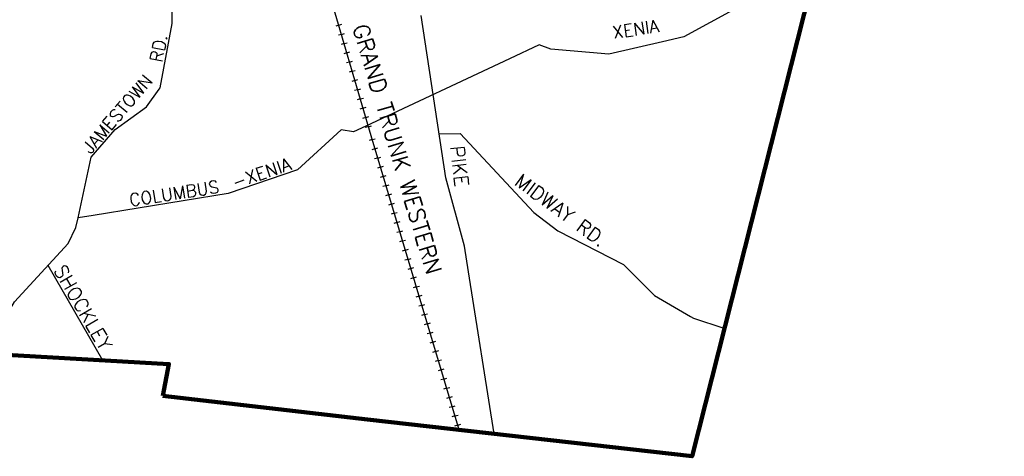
# Model space of a CAD drawing. Header units: feet. Extents: x 1615653 to 1618118, y 708897 to 711917.
# Tile 44 of 183: x 1618096.54 to 1618111.88, y 710501.5 to 710508.31. Entities that reach past the tile are written whole.
import ezdxf

# ---------------------------------------------------------------- set-up
doc = ezdxf.new("R2010")
doc.units = ezdxf.units.FT
doc.header["$LTSCALE"] = 20
doc.header["$MEASUREMENT"] = 0
for name, color, linetype in [('17_TRAIN_TRAKS', 254, 'Continuous'), ('35_INTERSTATE_ROADS', 130, 'Continuous'), ('36_MAJOR_ROADS', 130, 'Continuous'), ('37_MINOR_ROADS', 130, 'Continuous'), ('ROAD-TEXT', 2, 'Continuous')]:
    doc.layers.add(name, color=color, linetype=linetype)
doc.layers.add('30_COUNTY_BORDER', color=6, linetype='Continuous', lineweight=100)
doc.styles.add('ROMANS', font='romans')
doc.styles.get("Standard").update_dxf_attribs({"font": 'simplex.shx'})

msp = doc.modelspace()

# ---------------------------------------------------------------- linework, layer by layer
at = {"layer": '17_TRAIN_TRAKS', "linetype": 'Continuous'}
for points in [[(1618102.01279, 710506.49874), (1618101.3149, 710508.89601)], [(1618101.50966, 710508.22699), (1618101.46166, 710508.21302)], [(1618101.50966, 710508.22699), (1618101.55767, 710508.24097)], [(1618101.55159, 710508.08297), (1618101.50358, 710508.06899)], [(1618101.55159, 710508.08297), (1618101.5996, 710508.09695)], [(1618101.59352, 710507.93895), (1618101.54551, 710507.92497)], [(1618101.59352, 710507.93895), (1618101.64153, 710507.95292)], [(1618101.63545, 710507.79493), (1618101.58744, 710507.78095)], [(1618101.63545, 710507.79493), (1618101.68345, 710507.8089)], [(1618101.67737, 710507.65091), (1618101.62937, 710507.63693)], [(1618101.67737, 710507.65091), (1618101.72538, 710507.66488)], [(1618101.7193, 710507.50689), (1618101.67129, 710507.49291)], [(1618101.7193, 710507.50689), (1618101.76731, 710507.52086)], [(1618101.76123, 710507.36286), (1618101.71322, 710507.34889)], [(1618101.76123, 710507.36286), (1618101.80923, 710507.37684)], [(1618101.80316, 710507.21884), (1618101.75515, 710507.20487)], [(1618101.80316, 710507.21884), (1618101.85116, 710507.23282)], [(1618101.84508, 710507.07482), (1618101.79708, 710507.06085)], [(1618101.84508, 710507.07482), (1618101.89309, 710507.0888)], [(1618101.88701, 710506.9308), (1618101.839, 710506.91683)], [(1618101.88701, 710506.9308), (1618101.93502, 710506.94478)], [(1618101.92894, 710506.78678), (1618101.97694, 710506.80076)], [(1618101.92894, 710506.78678), (1618101.88093, 710506.7728)], [(1618101.97087, 710506.64276), (1618101.92286, 710506.62878)], [(1618101.97087, 710506.64276), (1618102.01887, 710506.65673)], [(1618103.38465, 710501.91409), (1618102.01279, 710506.49874)], [(1618102.03008, 710506.44097), (1618101.98218, 710506.42663)], [(1618102.03008, 710506.44097), (1618102.07798, 710506.4553)], [(1618102.07308, 710506.29726), (1618102.02518, 710506.28293)], [(1618102.07308, 710506.29726), (1618102.12098, 710506.31159)], [(1618102.11608, 710506.15356), (1618102.06818, 710506.13922)], [(1618102.11608, 710506.15356), (1618102.16398, 710506.16789)], [(1618102.15908, 710506.00985), (1618102.11118, 710505.99552)], [(1618102.15908, 710506.00985), (1618102.20698, 710506.02419)], [(1618102.20208, 710505.86615), (1618102.24998, 710505.88048)], [(1618102.20208, 710505.86615), (1618102.15418, 710505.85181)], [(1618102.24508, 710505.72244), (1618102.19718, 710505.70811)], [(1618102.24508, 710505.72244), (1618102.29298, 710505.73678)], [(1618102.28808, 710505.57874), (1618102.24018, 710505.56441)], [(1618102.28808, 710505.57874), (1618102.33598, 710505.59307)], [(1618102.33108, 710505.43503), (1618102.28318, 710505.4207)], [(1618102.33108, 710505.43503), (1618102.37898, 710505.44937)], [(1618102.37408, 710505.29133), (1618102.32618, 710505.277)], [(1618102.37408, 710505.29133), (1618102.42199, 710505.30566)], [(1618102.41708, 710505.14763), (1618102.36918, 710505.13329)], [(1618102.41708, 710505.14763), (1618102.46499, 710505.16196)], [(1618102.46009, 710505.00392), (1618102.41218, 710504.98959)], [(1618102.46009, 710505.00392), (1618102.50799, 710505.01826)], [(1618102.50309, 710504.86022), (1618102.45518, 710504.84588)], [(1618102.50309, 710504.86022), (1618102.55099, 710504.87455)], [(1618102.54609, 710504.71651), (1618102.49818, 710504.70218)], [(1618102.54609, 710504.71651), (1618102.59399, 710504.73085)], [(1618102.58909, 710504.57281), (1618102.54119, 710504.55847)], [(1618102.58909, 710504.57281), (1618102.63699, 710504.58714)], [(1618102.63209, 710504.4291), (1618102.58419, 710504.41477)], [(1618102.63209, 710504.4291), (1618102.67999, 710504.44344)], [(1618102.67509, 710504.2854), (1618102.62719, 710504.27107)], [(1618102.67509, 710504.2854), (1618102.72299, 710504.29973)], [(1618102.71809, 710504.1417), (1618102.67019, 710504.12736)], [(1618102.71809, 710504.1417), (1618102.76599, 710504.15603)], [(1618102.76109, 710503.99799), (1618102.71319, 710503.98366)], [(1618102.76109, 710503.99799), (1618102.80899, 710504.01232)], [(1618102.80409, 710503.85429), (1618102.75619, 710503.83995)], [(1618102.80409, 710503.85429), (1618102.85199, 710503.86862)], [(1618102.84709, 710503.71058), (1618102.79919, 710503.69625)], [(1618102.84709, 710503.71058), (1618102.89499, 710503.72492)], [(1618102.89009, 710503.56688), (1618102.93799, 710503.58121)], [(1618102.89009, 710503.56688), (1618102.84219, 710503.55254)], [(1618102.93309, 710503.42317), (1618102.88519, 710503.40884)], [(1618102.93309, 710503.42317), (1618102.98099, 710503.43751)], [(1618102.97609, 710503.27947), (1618102.92819, 710503.26514)], [(1618102.97609, 710503.27947), (1618103.02399, 710503.2938)], [(1618103.01909, 710503.13576), (1618102.97119, 710503.12143)], [(1618103.01909, 710503.13576), (1618103.06699, 710503.1501)], [(1618103.06209, 710502.99206), (1618103.01419, 710502.97773)], [(1618103.06209, 710502.99206), (1618103.10999, 710503.00639)], [(1618103.10509, 710502.84836), (1618103.05719, 710502.83402)], [(1618103.10509, 710502.84836), (1618103.15299, 710502.86269)], [(1618103.14809, 710502.70465), (1618103.10019, 710502.69032)], [(1618103.14809, 710502.70465), (1618103.196, 710502.71898)], [(1618103.19109, 710502.56095), (1618103.14319, 710502.54661)], [(1618103.19109, 710502.56095), (1618103.239, 710502.57528)], [(1618103.2341, 710502.41724), (1618103.18619, 710502.40291)], [(1618103.2341, 710502.41724), (1618103.282, 710502.43158)], [(1618103.2771, 710502.27354), (1618103.22919, 710502.2592)], [(1618103.2771, 710502.27354), (1618103.325, 710502.28787)], [(1618103.3201, 710502.12983), (1618103.27219, 710502.1155)], [(1618103.3201, 710502.12983), (1618103.368, 710502.14417)], [(1618103.3631, 710501.98613), (1618103.3152, 710501.9718)], [(1618103.3631, 710501.98613), (1618103.411, 710502.00046)]]:
    msp.add_lwpolyline(points, dxfattribs=at)
at = {"layer": '30_COUNTY_BORDER', "linetype": 'Continuous'}
for points in [[(1618111.88329, 710520.8998), (1618108.86924, 710508.82106), (1618107.01575, 710501.49935), (1618101.95762, 710502.0763)], [(1618098.76645, 710502.44256), (1618098.8626, 710502.93891), (1618096.05352, 710503.0962), (1618085.9539, 710504.1131), (1618085.72977, 710505.52673), (1618084.43775, 710505.68648)], [(1618098.76645, 710502.44256), (1618098.8626, 710502.93891), (1618096.05352, 710503.0962), (1618085.9539, 710504.1131), (1618085.72977, 710505.52673), (1618084.43775, 710505.68648)], [(1618101.95762, 710502.0763), (1618098.76645, 710502.44256)]]:
    msp.add_lwpolyline(points, dxfattribs=at)
at = {"layer": '35_INTERSTATE_ROADS', "linetype": 'Continuous'}
for points in [[(1618103.17598, 710505.84397), (1618102.79526, 710508.37664)], [(1618103.47072, 710504.777), (1618103.17598, 710505.84397)], [(1618103.53352, 710504.38061), (1618103.47072, 710504.777)], [(1618103.93122, 710501.85085), (1618103.53352, 710504.38061)]]:
    msp.add_lwpolyline(points, dxfattribs=at)
at = {"layer": '36_MAJOR_ROADS', "linetype": 'Continuous'}
for points in [[(1618098.71149, 710507.22691), (1618098.7262, 710507.24857), (1618098.91036, 710508.25113), (1618098.93017, 710509.42825), (1618099.01911, 710509.6735)], [(1618097.44674, 710505.22118), (1618097.64931, 710506.16875), (1618098.02664, 710506.59951), (1618098.51315, 710506.95241), (1618098.71149, 710507.22691)], [(1618103.06907, 710506.5297), (1618103.40152, 710506.5357), (1618104.55233, 710505.30515), (1618104.92585, 710505.01967), (1618105.94973, 710504.48991), (1618106.42861, 710504.00804), (1618106.99426, 710503.68067), (1618107.04, 710503.65511), (1618107.51211, 710503.50034)], [(1618097.4114, 710505.07078), (1618097.44674, 710505.22118)], [(1618096.02258, 710503.09656), (1618096.06692, 710503.2444), (1618096.45305, 710503.91157), (1618097.28997, 710504.81765), (1618097.4114, 710505.07078)]]:
    msp.add_lwpolyline(points, dxfattribs=at)
at = {"layer": '37_MINOR_ROADS', "linetype": 'Continuous'}
for points in [[(1618108.85822, 710508.82199), (1618107.70817, 710508.49241), (1618106.88598, 710508.04456), (1618106.55708, 710507.96448)], [(1618106.55708, 710507.96448), (1618105.7211, 710507.77415), (1618104.8142, 710507.85271), (1618104.63443, 710507.91835), (1618104.17077, 710507.70199)], [(1618104.17077, 710507.70199), (1618101.93117, 710506.65132)], [(1618101.93117, 710506.65132), (1618101.73928, 710506.56071), (1618101.5446, 710506.5938), (1618100.86522, 710505.96713), (1618099.78672, 710505.60122)], [(1618099.78672, 710505.60122), (1618097.67987, 710505.25527), (1618097.44674, 710505.22118)], [(1618096.97335, 710504.47988), (1618097.82754, 710502.99717)]]:
    msp.add_lwpolyline(points, dxfattribs=at)

# ---------------------------------------------------------------- texts
at = {"layer": '17_TRAIN_TRAKS', "linetype": 'Continuous'}
msp.add_text('GRAND TRUNK WESTERN', height=0.25, rotation=286.658722, dxfattribs=at).set_placement((1618101.72065, 710508.19703))
at = {"layer": 'ROAD-TEXT', "style": 'ROMANS'}
for s, height, rotation, p in [('XENIA', 0.195, 8.739752, (1618105.79215, 710508.0131)), ('RD.', 0.195, 78.380096, (1618098.75371, 710507.63581)), ('JAMESTOWN', 0.195, 49.476082, (1618097.63992, 710506.20159)), ('PIKE', 0.216, 276.65037, (1618103.2464, 710506.33176)), ('-XENIA', 0.195, 18.891505, (1618099.89046, 710505.6738)), ('MIDWAY RD.', 0.216, 323.602746, (1618104.23139, 710505.74922)), ('COLUMBUS', 0.195, 8.739752, (1618098.25997, 710505.39843)), ('SHOCKLEY', 0.216, 300.170778, (1618097.05632, 710504.404))]:
    msp.add_text(s, height=height, rotation=rotation, dxfattribs=at).set_placement(p)

doc.saveas('drawing.dxf')
